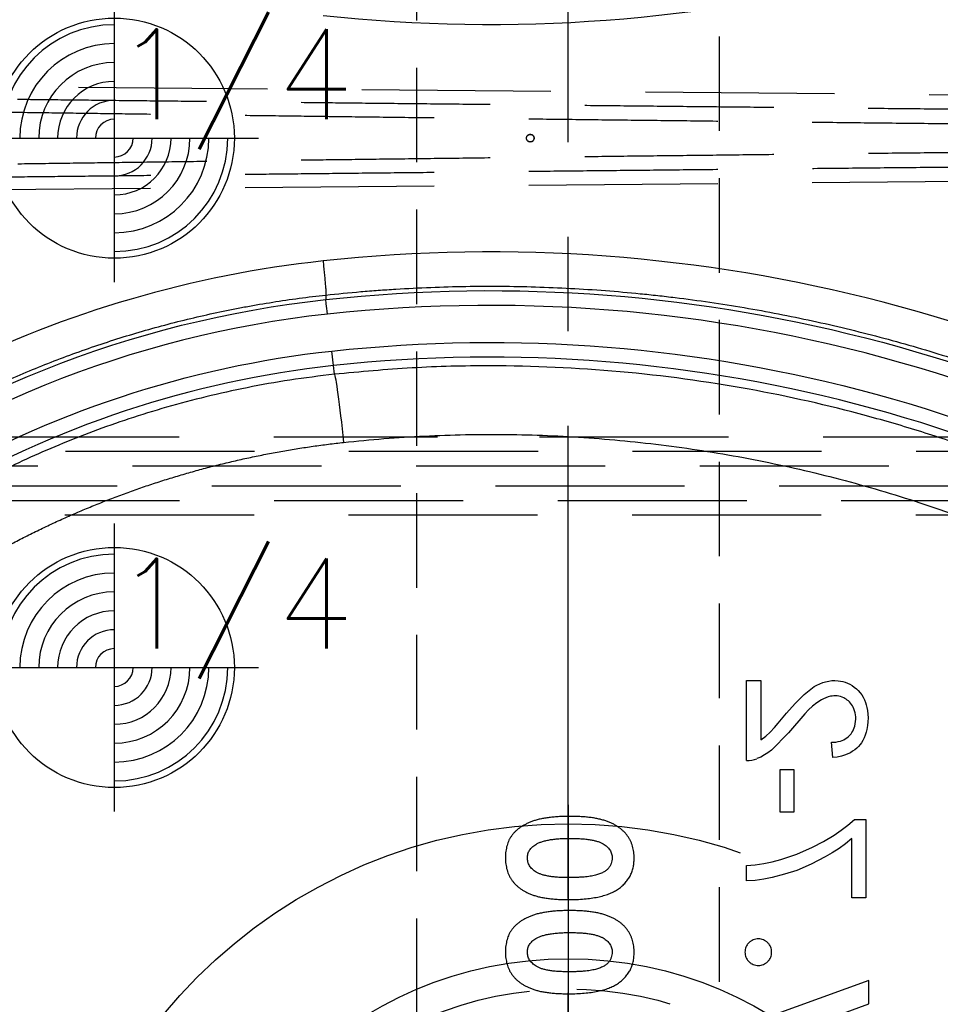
# Model space of a CAD drawing. Extents: x 2651 to 11825, y -3833 to 1075.
# Tile 211 of 256: x 4218 to 4243, y 65 to 91. Entities that reach past the tile are written whole.
import ezdxf

# ---------------------------------------------------------------- set-up
doc = ezdxf.new("R2010")
doc.units = 0
doc.header["$LTSCALE"] = 10
for name, pattern in [('CENTER', [2, 1.25, -0.25, 0.25, -0.25]), ('CNSCEN', [17, 15, -1, 0, -1]), ('CNSHID', [4, 3, -1]), ('DASHED', [0.75, 0.5, -0.25]), ('HIDDEN', [0.375, 0.25, -0.125])]:
    doc.linetypes.add(name, pattern=pattern)
doc.layers.get('0').update_dxf_attribs({"linetype": 'CONTINUOUS'})
doc.layers.get('Defpoints').update_dxf_attribs({"linetype": 'CONTINUOUS'})
for name, color, linetype in [('1', 7, 'CONTINUOUS'), ('CEN', 1, 'CENTER'), ('COOL', 150, 'HIDDEN'), ('DIM', 3, 'CONTINUOUS'), ('LAYER_108', 7, 'CONTINUOUS'), ('PIN', 3, 'CONTINUOUS'), ('WL1-HL', 4, 'CNSHID'), ('WOR1-CL', 1, 'CNSCEN')]:
    doc.layers.add(name, color=color, linetype=linetype)
doc.styles.get("Standard").update_dxf_attribs({"font": 'romans.shx'})
doc.dimstyles.new('MM& INCH5', dxfattribs={"dimtxt": 5, "dimasz": 2.5, "dimexe": 1, "dimexo": 0.5, "dimtad": 0, "dimrnd": 1.38778e-17, "dimzin": 9, "dimdsep": 46, "dimtxsty": 'Standard', "dimblk": 'CLOSED', "dimcen": 0, "dimclrd": 3, "dimclre": 3, "dimclrt": 3, "dimazin": 2, "dimtfac": 0.75, "dimtofl": 0, "dimtmove": 0, "dimatfit": 3, "dimfxl": 0, "dimtolj": 1, "dimarcsym": 0})

# ---------------------------------------------------------------- blocks, each defined once
blk = doc.blocks.new('DSD')
at = {"layer": '1', "color": 7, "linetype": 'Continuous'}
for p, q in [((478.967, 542.722), (476.666, 541.888)), ((476.666, 541.269), (479.905, 542.443)), ((476.666, 541.888), (476.666, 541.269))]:
    blk.add_line(p, q, dxfattribs=at)
at = {"layer": '1', "color": 6, "linetype": 'DASHED'}
for p, q in [((499.898, 528.58), (462.919, 528.58)), ((501.545, 528.191), (468.644, 528.191)), ((468.644, 527.673), (501.545, 527.673)), ((462.919, 527.284), (499.898, 527.284)), ((500.665, 520.364), (462.577, 520.032)), ((462.577, 517.956), (500.665, 517.624))]:
    blk.add_line(p, q, dxfattribs=at)
at = {"layer": '1', "color": 252, "linetype": 'Continuous'}
for p, q in [((490.803, 525.238), (490.828, 525.01)), ((490.828, 525.01), (490.87, 524.624))]:
    blk.add_line(p, q, dxfattribs=at)
at = {"layer": '1', "color": 110, "linetype": 'Continuous'}
for centre, radius, start, end in [((487.959, 551.472), 27.988, 276.2148, 338.982), ((486.693, 563.151), 39.735, 230.6179, 276.2068)]:
    blk.add_arc(centre, radius, start, end, dxfattribs=at)
at = {"layer": '1', "color": 252, "linetype": 'Continuous', "extrusion": (0, 0, -1)}
for centre, radius, start, end in [((-487.959, 551.472), 28.376, 202.1388, 263.7853), ((-486.693, 563.151), 38.753, 263.8121, 306.7396), ((-486.693, 563.151), 40.124, 263.7932, 306.1972), ((-487.959, 551.472), 27.006, 239.4774, 263.8121)]:
    blk.add_arc(centre, radius, start, end, dxfattribs=at)
at = {"layer": '1', "color": 252, "linetype": 'Continuous'}
for centre, radius, start, end in [((486.693, 563.151), 38.365, 233.2604, 276.1879), ((487.959, 551.472), 26.617, 276.1879, 300.5226)]:
    blk.add_arc(centre, radius, start, end, dxfattribs=at)
for centre, major_axis, start_param, end_param in [((486.674, 563.151), (-41.149, 0), 0.952596, 1.678692), ((487.939, 551.472), (-29.401, 0), 1.678696, 2.031295), ((486.674, 474.837), (-41.149, 0), 4.604494, 5.330589)]:
    blk.add_ellipse(centre, major_axis=major_axis, ratio=1, start_param=start_param, end_param=end_param, dxfattribs=at)
at = {"layer": '1', "color": 252, "linetype": 'Continuous', "extrusion": (0, 0, -1)}
blk.add_ellipse((490.608, 527.041), major_axis=(-0.196, 1.803), ratio=0.026024, start_param=3.150322, end_param=4.715216, dxfattribs=at)
at = {"layer": '1', "color": 7, "linetype": 'Continuous'}
for points, knots in [([(484.61, 541.622), (484.539, 541.621), (484.4, 541.62), (484.2, 541.607), (484.015, 541.587), (483.845, 541.558), (483.69, 541.521), (483.552, 541.475), (483.427, 541.422), (483.353, 541.378), (483.317, 541.356)], [0, 0, 0, 0, 0.161071, 0.310789, 0.449904, 0.578376, 0.696617, 0.805987, 0.906562, 1, 1, 1, 1]), ([(486.281, 540.515), (486.28, 540.543), (486.279, 540.6), (486.272, 540.684), (486.258, 540.763), (486.24, 540.839), (486.216, 540.912), (486.187, 540.982), (486.152, 541.047), (486.112, 541.11), (486.067, 541.168), (486.016, 541.223), (485.96, 541.276), (485.897, 541.325), (485.83, 541.37), (485.757, 541.412), (485.679, 541.451), (485.594, 541.487), (485.502, 541.519), (485.402, 541.547), (485.292, 541.57), (485.173, 541.589), (485.046, 541.603), (484.909, 541.614), (484.763, 541.621), (484.662, 541.622), (484.61, 541.622)], [0, 0, 0, 0, 0.038217, 0.074867, 0.110158, 0.144454, 0.17808, 0.211171, 0.243687, 0.275872, 0.308376, 0.341263, 0.37515, 0.409655, 0.445157, 0.482073, 0.520576, 0.560554, 0.603108, 0.648689, 0.697948, 0.750768, 0.807309, 0.867656, 0.931861, 1, 1, 1, 1]), ([(483.317, 541.356), (483.282, 541.331), (483.213, 541.282), (483.123, 541.196), (483.047, 541.103), (482.984, 541.003), (482.935, 540.895), (482.901, 540.78), (482.881, 540.658), (482.878, 540.574), (482.876, 540.531)], [0, 0, 0, 0, 0.132314, 0.2587, 0.380912, 0.500535, 0.620923, 0.742376, 0.868281, 1, 1, 1, 1]), ([(479.592, 540.875), (479.569, 540.873), (479.522, 540.871), (479.456, 540.85), (479.395, 540.818), (479.342, 540.773), (479.297, 540.719), (479.264, 540.658), (479.244, 540.591), (479.242, 540.545), (479.241, 540.522)], [0, 0, 0, 0, 0.128226, 0.250531, 0.372639, 0.499833, 0.627179, 0.749842, 0.87294, 1, 1, 1, 1]), ([(479.946, 540.522), (479.945, 540.545), (479.943, 540.591), (479.923, 540.658), (479.889, 540.719), (479.844, 540.773), (479.79, 540.819), (479.729, 540.85), (479.662, 540.871), (479.616, 540.873), (479.592, 540.875)], [0, 0, 0, 0, 0.126678, 0.249735, 0.372031, 0.499739, 0.627447, 0.750221, 0.872159, 1, 1, 1, 1]), ([(483.458, 540.517), (483.459, 540.543), (483.461, 540.592), (483.481, 540.665), (483.512, 540.733), (483.55, 540.785), (483.585, 540.824), (483.618, 540.851), (483.654, 540.877), (483.695, 540.9), (483.741, 540.922), (483.79, 540.943), (483.845, 540.961), (483.904, 540.978), (483.969, 540.993), (484.041, 541.006), (484.12, 541.017), (484.205, 541.025), (484.298, 541.032), (484.398, 541.037), (484.505, 541.04), (484.579, 541.04), (484.617, 541.041)], [0, 0, 0, 0, 0.053834, 0.105543, 0.158054, 0.211987, 0.240207, 0.269794, 0.301343, 0.334608, 0.370284, 0.408089, 0.448681, 0.492069, 0.538664, 0.590371, 0.646388, 0.707195, 0.772947, 0.843643, 0.919308, 1, 1, 1, 1]), ([(484.617, 541.041), (484.666, 541.04), (484.761, 541.039), (484.897, 541.033), (485.021, 541.021), (485.133, 541.006), (485.233, 540.985), (485.322, 540.961), (485.399, 540.932), (485.465, 540.897), (485.52, 540.86), (485.568, 540.818), (485.609, 540.775), (485.642, 540.729), (485.668, 540.68), (485.686, 540.628), (485.697, 540.573), (485.699, 540.536), (485.7, 540.517)], [0, 0, 0, 0, 0.110734, 0.212341, 0.305502, 0.389835, 0.46669, 0.535262, 0.596763, 0.651066, 0.701036, 0.74786, 0.791833, 0.834284, 0.875334, 0.916035, 0.957652, 1, 1, 1, 1]), ([(479.241, 540.522), (479.242, 540.498), (479.244, 540.452), (479.263, 540.385), (479.297, 540.325), (479.342, 540.271), (479.395, 540.226), (479.456, 540.193), (479.522, 540.172), (479.569, 540.17), (479.592, 540.169)], [0, 0, 0, 0, 0.12712, 0.250277, 0.371969, 0.499375, 0.62663, 0.749351, 0.871713, 1, 1, 1, 1]), ([(479.592, 540.169), (479.616, 540.17), (479.662, 540.172), (479.729, 540.193), (479.79, 540.226), (479.844, 540.271), (479.889, 540.325), (479.923, 540.385), (479.943, 540.452), (479.945, 540.498), (479.946, 540.522)], [0, 0, 0, 0, 0.127902, 0.249898, 0.37328, 0.501049, 0.628817, 0.750146, 0.873261, 1, 1, 1, 1]), ([(482.876, 540.531), (482.877, 540.503), (482.878, 540.448), (482.886, 540.366), (482.9, 540.288), (482.919, 540.212), (482.943, 540.14), (482.973, 540.07), (483.009, 540.003), (483.05, 539.94), (483.096, 539.879), (483.149, 539.822), (483.207, 539.768), (483.271, 539.719), (483.341, 539.673), (483.416, 539.63), (483.497, 539.591), (483.584, 539.555), (483.679, 539.523), (483.782, 539.496), (483.893, 539.473), (484.014, 539.454), (484.143, 539.439), (484.281, 539.429), (484.428, 539.422), (484.528, 539.422), (484.58, 539.421)], [0, 0, 0, 0, 0.036635, 0.072034, 0.106626, 0.140306, 0.173619, 0.206426, 0.239067, 0.271883, 0.30484, 0.338529, 0.372616, 0.407548, 0.443719, 0.481312, 0.520113, 0.560913, 0.604025, 0.650075, 0.699572, 0.752363, 0.808789, 0.868954, 0.932675, 1, 1, 1, 1]), ([(484.58, 540.003), (484.529, 540.003), (484.431, 540.003), (484.29, 540.011), (484.161, 540.021), (484.044, 540.037), (483.94, 540.056), (483.849, 540.081), (483.769, 540.11), (483.701, 540.144), (483.644, 540.181), (483.594, 540.221), (483.552, 540.264), (483.517, 540.309), (483.49, 540.357), (483.471, 540.408), (483.46, 540.462), (483.458, 540.498), (483.458, 540.517)], [0, 0, 0, 0, 0.112115, 0.215802, 0.310203, 0.395993, 0.47341, 0.542778, 0.604548, 0.659357, 0.708764, 0.755356, 0.798687, 0.840017, 0.880203, 0.919733, 0.959049, 1, 1, 1, 1]), ([(484.58, 539.421), (484.632, 539.422), (484.734, 539.422), (484.882, 539.429), (485.021, 539.44), (485.151, 539.454), (485.272, 539.474), (485.385, 539.497), (485.489, 539.524), (485.583, 539.557), (485.671, 539.593), (485.752, 539.632), (485.827, 539.674), (485.896, 539.718), (485.959, 539.767), (486.017, 539.817), (486.067, 539.871), (486.113, 539.928), (486.153, 539.988), (486.188, 540.052), (486.216, 540.12), (486.24, 540.191), (486.258, 540.267), (486.272, 540.346), (486.279, 540.429), (486.28, 540.486), (486.281, 540.515)], [0, 0, 0, 0, 0.068491, 0.133077, 0.193829, 0.251083, 0.304401, 0.354408, 0.401295, 0.444701, 0.485692, 0.524676, 0.562307, 0.597947, 0.632474, 0.665752, 0.697985, 0.729586, 0.760825, 0.792355, 0.824313, 0.857156, 0.890927, 0.92596, 0.962061, 1, 1, 1, 1]), ([(485.7, 540.517), (485.699, 540.499), (485.698, 540.463), (485.687, 540.411), (485.67, 540.362), (485.645, 540.316), (485.613, 540.272), (485.575, 540.232), (485.529, 540.195), (485.495, 540.173), (485.477, 540.162)], [0, 0, 0, 0, 0.124035, 0.242846, 0.360342, 0.479042, 0.599334, 0.725488, 0.858549, 1, 1, 1, 1]), ([(485.477, 540.162), (485.453, 540.149), (485.403, 540.122), (485.318, 540.09), (485.223, 540.063), (485.116, 540.04), (484.998, 540.024), (484.868, 540.011), (484.728, 540.004), (484.631, 540.003), (484.58, 540.003)], [0, 0, 0, 0, 0.088871, 0.186355, 0.294078, 0.412237, 0.541778, 0.682703, 0.835096, 1, 1, 1, 1]), ([(484.61, 539.131), (484.539, 539.13), (484.4, 539.129), (484.2, 539.116), (484.015, 539.096), (483.845, 539.066), (483.69, 539.03), (483.552, 538.984), (483.427, 538.931), (483.353, 538.886), (483.317, 538.865)], [0, 0, 0, 0, 0.161071, 0.310789, 0.449904, 0.578376, 0.696617, 0.805987, 0.906562, 1, 1, 1, 1]), ([(486.281, 538.023), (486.28, 538.052), (486.279, 538.109), (486.272, 538.192), (486.258, 538.272), (486.24, 538.348), (486.216, 538.421), (486.187, 538.491), (486.152, 538.556), (486.112, 538.618), (486.067, 538.677), (486.016, 538.732), (485.96, 538.785), (485.897, 538.833), (485.83, 538.879), (485.757, 538.921), (485.679, 538.96), (485.594, 538.996), (485.502, 539.028), (485.402, 539.056), (485.292, 539.079), (485.173, 539.098), (485.046, 539.112), (484.909, 539.123), (484.763, 539.13), (484.662, 539.13), (484.61, 539.131)], [0, 0, 0, 0, 0.038217, 0.074867, 0.110158, 0.144454, 0.17808, 0.211171, 0.243687, 0.275872, 0.308376, 0.341263, 0.37515, 0.409655, 0.445157, 0.482073, 0.520576, 0.560554, 0.603108, 0.648689, 0.697948, 0.750768, 0.807309, 0.867656, 0.931861, 1, 1, 1, 1]), ([(483.317, 538.865), (483.282, 538.84), (483.213, 538.79), (483.123, 538.704), (483.047, 538.612), (482.984, 538.511), (482.935, 538.404), (482.901, 538.289), (482.881, 538.167), (482.878, 538.083), (482.876, 538.04)], [0, 0, 0, 0, 0.132314, 0.2587, 0.380912, 0.500535, 0.620923, 0.742376, 0.868281, 1, 1, 1, 1]), ([(483.458, 538.026), (483.459, 538.051), (483.461, 538.101), (483.481, 538.174), (483.512, 538.242), (483.55, 538.294), (483.585, 538.333), (483.618, 538.36), (483.654, 538.386), (483.695, 538.409), (483.741, 538.431), (483.79, 538.452), (483.845, 538.47), (483.904, 538.487), (483.969, 538.502), (484.041, 538.515), (484.12, 538.526), (484.205, 538.534), (484.298, 538.541), (484.398, 538.546), (484.505, 538.548), (484.579, 538.549), (484.617, 538.549)], [0, 0, 0, 0, 0.053834, 0.105543, 0.158054, 0.211987, 0.240207, 0.269794, 0.301343, 0.334608, 0.370284, 0.408089, 0.448681, 0.492069, 0.538664, 0.590371, 0.646388, 0.707195, 0.772947, 0.843643, 0.919308, 1, 1, 1, 1]), ([(484.617, 538.549), (484.666, 538.549), (484.761, 538.548), (484.897, 538.542), (485.021, 538.53), (485.133, 538.515), (485.233, 538.494), (485.322, 538.47), (485.399, 538.441), (485.465, 538.406), (485.52, 538.368), (485.568, 538.327), (485.609, 538.284), (485.642, 538.238), (485.668, 538.189), (485.686, 538.137), (485.697, 538.082), (485.699, 538.045), (485.7, 538.026)], [0, 0, 0, 0, 0.110734, 0.212341, 0.305502, 0.389835, 0.46669, 0.535262, 0.596763, 0.651066, 0.701036, 0.74786, 0.791833, 0.834284, 0.875334, 0.916035, 0.957652, 1, 1, 1, 1]), ([(482.876, 538.04), (482.877, 538.012), (482.878, 537.957), (482.886, 537.875), (482.9, 537.797), (482.919, 537.721), (482.943, 537.648), (482.973, 537.579), (483.009, 537.512), (483.05, 537.449), (483.096, 537.388), (483.149, 537.331), (483.207, 537.277), (483.271, 537.228), (483.341, 537.182), (483.416, 537.139), (483.497, 537.1), (483.584, 537.064), (483.679, 537.032), (483.782, 537.005), (483.893, 536.982), (484.014, 536.963), (484.143, 536.948), (484.281, 536.938), (484.428, 536.931), (484.528, 536.931), (484.58, 536.93)], [0, 0, 0, 0, 0.036635, 0.072034, 0.106626, 0.140306, 0.173619, 0.206426, 0.239067, 0.271883, 0.30484, 0.338529, 0.372616, 0.407548, 0.443719, 0.481312, 0.520113, 0.560913, 0.604025, 0.650075, 0.699572, 0.752363, 0.808789, 0.868954, 0.932675, 1, 1, 1, 1]), ([(484.58, 537.511), (484.529, 537.512), (484.431, 537.512), (484.29, 537.52), (484.161, 537.53), (484.044, 537.546), (483.94, 537.565), (483.849, 537.59), (483.769, 537.618), (483.701, 537.652), (483.644, 537.69), (483.594, 537.73), (483.552, 537.773), (483.517, 537.818), (483.49, 537.866), (483.471, 537.917), (483.46, 537.971), (483.458, 538.007), (483.458, 538.026)], [0, 0, 0, 0, 0.112115, 0.215802, 0.310203, 0.395993, 0.47341, 0.542778, 0.604548, 0.659357, 0.708764, 0.755356, 0.798687, 0.840017, 0.880203, 0.919733, 0.959049, 1, 1, 1, 1]), ([(484.58, 536.93), (484.632, 536.931), (484.734, 536.931), (484.882, 536.938), (485.021, 536.949), (485.151, 536.963), (485.272, 536.983), (485.385, 537.006), (485.489, 537.033), (485.583, 537.066), (485.671, 537.102), (485.752, 537.141), (485.827, 537.183), (485.896, 537.227), (485.959, 537.275), (486.017, 537.326), (486.067, 537.38), (486.113, 537.437), (486.153, 537.497), (486.188, 537.561), (486.216, 537.629), (486.24, 537.7), (486.258, 537.776), (486.272, 537.855), (486.279, 537.938), (486.28, 537.994), (486.281, 538.023)], [0, 0, 0, 0, 0.068491, 0.133077, 0.193829, 0.251083, 0.304401, 0.354408, 0.401295, 0.444701, 0.485692, 0.524676, 0.562307, 0.597947, 0.632474, 0.665752, 0.697985, 0.729586, 0.760825, 0.792355, 0.824313, 0.857156, 0.890927, 0.92596, 0.962061, 1, 1, 1, 1]), ([(485.7, 538.026), (485.699, 538.008), (485.698, 537.972), (485.687, 537.92), (485.67, 537.871), (485.645, 537.825), (485.613, 537.781), (485.575, 537.741), (485.529, 537.704), (485.495, 537.682), (485.477, 537.671)], [0, 0, 0, 0, 0.124035, 0.242846, 0.360342, 0.479042, 0.599334, 0.725488, 0.858549, 1, 1, 1, 1]), ([(485.477, 537.671), (485.453, 537.658), (485.403, 537.631), (485.318, 537.599), (485.223, 537.572), (485.116, 537.549), (484.998, 537.533), (484.868, 537.52), (484.728, 537.513), (484.631, 537.512), (484.58, 537.511)], [0, 0, 0, 0, 0.088871, 0.186355, 0.294078, 0.412237, 0.541778, 0.682703, 0.835096, 1, 1, 1, 1]), ([(491.031, 523.143), (490.723, 523.11), (490.262, 523.065), (489.722, 523.022), (489.491, 523.006), (489.337, 522.996), (489.259, 522.991), (488.565, 522.948), (487.331, 522.9), (485.483, 522.913), (484.252, 522.979), (483.33, 523.049), (482.869, 523.09), (482.331, 523.146), (482.101, 523.172), (481.947, 523.19), (481.87, 523.2), (481.18, 523.284), (479.961, 523.463), (478.157, 523.812), (476.376, 524.241), (474.619, 524.75), (472.886, 525.339), (471.176, 526.008), (470.052, 526.508), (469.354, 526.838), (469.215, 526.905), (469.007, 527.006), (468.937, 527.04), (468.799, 527.109), (468.453, 527.281), (468.11, 527.458), (467.292, 527.892), (466.216, 528.495), (464.646, 529.472), (463.628, 530.172), (463.127, 530.534)], [0, 0, 0, 0, 0.03125, 0.046875, 0.054688, 0.054688, 0.0625, 0.0625, 0.125, 0.1875, 0.25, 0.25, 0.28125, 0.296875, 0.304688, 0.304688, 0.3125, 0.3125, 0.375, 0.4375, 0.5, 0.5625, 0.625, 0.6875, 0.75, 0.75, 0.765625, 0.765625, 0.773438, 0.773438, 0.78125, 0.8125, 0.8125, 0.875, 0.9375, 1, 1, 1, 1]), ([(501.742, 526.531), (501.328, 526.302), (500.909, 526.084), (500.378, 525.824), (500.271, 525.773), (500.111, 525.697), (500.057, 525.672), (499.95, 525.622), (499.682, 525.498), (499.413, 525.378), (498.764, 525.1), (497.89, 524.751), (496.56, 524.293), (495.207, 523.902), (494.291, 523.685), (493.715, 523.564), (493.541, 523.528), (493.367, 523.495), (493.251, 523.472), (493.193, 523.462), (492.902, 523.408), (492.67, 523.368), (491.969, 523.257), (491.501, 523.194), (491.031, 523.143)], [0, 0, 0, 0, 0.125, 0.125, 0.15625, 0.15625, 0.171875, 0.171875, 0.1875, 0.25, 0.25, 0.375, 0.5, 0.625, 0.75, 0.75, 0.78125, 0.796875, 0.796875, 0.8125, 0.8125, 0.875, 0.875, 1, 1, 1, 1])]:
    blk.add_open_spline(points, degree=3, knots=knots, dxfattribs=at)
at = {"layer": '1', "color": 252, "linetype": 'Continuous'}
for points, weights, degree in [([(490.56, 527.041), (481.685, 526.077), (473.041, 528.306), (465.739, 533.443)], [1, 0.957116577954, 0.957116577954, 1], 3), ([(499.831, 529.985), (496.958, 528.39), (493.826, 527.396), (490.56, 527.041)], [1, 0.98681524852, 0.98681524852, 1], 3), ([(491.105, 522.242), (491.008, 523.137), (491.031, 523.143)], [1, 0.709642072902, 1], 2)]:
    blk.add_rational_spline(points, weights, degree=degree, dxfattribs=at)
for points, knots in [([(464.023, 532.479), (464.378, 532.222), (465.095, 531.703), (466.214, 530.966), (467.376, 530.255), (468.583, 529.575), (469.835, 528.93), (471.131, 528.321), (472.47, 527.753), (473.851, 527.229), (475.274, 526.752), (477.26, 526.172), (481.032, 525.318), (485.084, 524.958), (488.752, 525.048), (490.12, 525.175), (490.803, 525.238)], [0, 0, 0, 0, 0.046368, 0.093547, 0.141537, 0.190338, 0.23995, 0.290372, 0.341606, 0.393651, 0.446506, 0.500173, 0.612317, 0.8549, 0.92745, 1, 1, 1, 1]), ([(490.803, 525.238), (491.196, 525.286), (491.969, 525.38), (493.103, 525.584), (494.191, 525.824), (495.234, 526.101), (496.23, 526.409), (497.179, 526.743), (498.082, 527.099), (498.938, 527.473), (499.748, 527.862), (500.513, 528.258), (501.002, 528.537), (501.241, 528.674)], [0, 0, 0, 0, 0.107215, 0.211168, 0.31186, 0.409292, 0.503461, 0.59437, 0.682018, 0.766405, 0.847531, 0.925396, 1, 1, 1, 1]), ([(490.989, 523.649), (491, 523.548), (491.011, 523.448), (491.026, 523.305), (491.03, 523.265), (491.031, 523.26)], [0, 0, 0, 0, 0.5, 0.5, 1, 1, 1, 1])]:
    blk.add_open_spline(points, degree=3, knots=knots, dxfattribs=at)
at = {"layer": '1', "color": 6, "linetype": 'DASHED'}
for points in [[(462.929, 528.968), (499.908, 528.968)], [(485.379, 526.896), (462.929, 526.896)], [(499.908, 526.896), (488.074, 526.896)]]:
    blk.add_open_spline(points, degree=1, dxfattribs=at)
at = {"layer": '1', "color": 252, "linetype": 'Continuous'}
blk.add_open_spline([(491.031, 523.143), (491.031, 523.183), (491.031, 523.223), (491.031, 523.263)], degree=3, dxfattribs=at)
at = {"layer": '1', "color": 6, "linetype": 'DASHED'}
for points in [[(500.663, 520.032), (489.514, 519.905), (477.159, 519.779), (464.185, 519.659)], [(464.183, 519.273), (477.159, 519.399), (489.514, 519.544), (500.665, 519.7)], [(500.665, 518.288), (489.514, 518.444), (477.159, 518.589), (464.183, 518.715)], [(464.185, 518.328), (477.159, 518.209), (489.514, 518.083), (500.663, 517.956)]]:
    blk.add_rational_spline(points, [1, 0.984198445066, 0.984198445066, 1], degree=3, dxfattribs=at)
at = {"layer": 'CEN'}
blk.add_circle((485.625, 518.994), 0.102, dxfattribs=at)
blk = doc.blocks.new('*D184')
at = {"layer": 'Defpoints', "color": 0}
for p in [(4171.684, 387.642), (4446.684, 12.642), (4473.321, 12.642)]:
    blk.add_point(p, dxfattribs=at)
at = {"layer": 'DIM', "color": 3, "lineweight": -2}
blk.add_line((4447.184, 12.642), (4473.321, 12.642), dxfattribs=at)
at = {"layer": 'DIM', "color": 3, "insert": (4499.065, 12.642), "char_height": 5, "attachment_point": 5}
blk.add_mtext('\\A1;375 [14.764]', dxfattribs=at)
blk = doc.blocks.new('_Closed')
at = {"color": 0, "linetype": 'ByBlock', "lineweight": -2}
for p, q in [((-1, 0.167), (0, 0)), ((-1, 0.167), (-1, -0.167)), ((0, 0), (-1, -0.167)), ((0, 0), (-1, 0))]:
    blk.add_line(p, q, dxfattribs=at)
blk = doc.blocks.new('*D185')
at = {"layer": 'Defpoints', "color": 0}
for p in [(4171.684, 387.642), (4446.684, 55.642), (4473.321, 55.642)]:
    blk.add_point(p, dxfattribs=at)
at = {"layer": 'DIM', "color": 3, "lineweight": -2}
blk.add_line((4447.184, 55.642), (4473.321, 55.642), dxfattribs=at)
at = {"layer": 'DIM', "color": 3, "insert": (4499.065, 55.642), "char_height": 5, "attachment_point": 5}
blk.add_mtext('\\A1;332 [13.071]', dxfattribs=at)
blk = doc.blocks.new('*D186')
at = {"layer": 'Defpoints', "color": 0}
for p in [(4171.684, 387.642), (4381.212, -22.358), (4473.321, -22.358)]:
    blk.add_point(p, dxfattribs=at)
at = {"layer": 'DIM', "color": 3, "lineweight": -2}
blk.add_line((4381.712, -22.358), (4473.321, -22.358), dxfattribs=at)
at = {"layer": 'DIM', "color": 3, "insert": (4499.065, -22.358), "char_height": 5, "attachment_point": 5}
blk.add_mtext('\\A1;410 [16.142]', dxfattribs=at)
blk = doc.blocks.new('*D187')
at = {"layer": 'Defpoints', "color": 0}
for p in [(4171.684, 387.642), (4274.104, -57.358), (4473.321, -57.358)]:
    blk.add_point(p, dxfattribs=at)
at = {"layer": 'DIM', "color": 3, "lineweight": -2}
blk.add_line((4274.604, -57.358), (4473.321, -57.358), dxfattribs=at)
at = {"layer": 'DIM', "color": 3, "insert": (4496.684, -57.358), "char_height": 5, "attachment_point": 5}
blk.add_mtext('\\A1;445 [17.52]', dxfattribs=at)
blk = doc.blocks.new('*D188')
at = {"layer": 'Defpoints', "color": 0}
for p in [(4171.684, 387.642), (4271.924, -104.358), (4473.321, -104.358)]:
    blk.add_point(p, dxfattribs=at)
at = {"layer": 'DIM', "color": 3, "lineweight": -2}
blk.add_line((4272.424, -104.358), (4473.321, -104.358), dxfattribs=at)
at = {"layer": 'DIM', "color": 3, "insert": (4496.684, -104.358), "char_height": 5, "attachment_point": 5}
blk.add_mtext('\\A1;492 [19.37]', dxfattribs=at)
blk = doc.blocks.new('*D189')
at = {"layer": 'Defpoints', "color": 0}
for p in [(4171.684, 387.642), (4285.884, -124.358), (4473.321, -124.358)]:
    blk.add_point(p, dxfattribs=at)
at = {"layer": 'DIM', "color": 3, "lineweight": -2}
blk.add_line((4286.384, -124.358), (4473.321, -124.358), dxfattribs=at)
at = {"layer": 'DIM', "color": 3, "insert": (4499.065, -124.358), "char_height": 5, "attachment_point": 5}
blk.add_mtext('\\A1;512 [20.157]', dxfattribs=at)
blk = doc.blocks.new('*D193')
at = {"layer": 'Defpoints', "color": 0}
for p in [(4171.684, 387.642), (4401.864, -82.358), (4473.321, -82.358)]:
    blk.add_point(p, dxfattribs=at)
at = {"layer": 'DIM', "color": 3, "lineweight": -2}
blk.add_line((4402.364, -82.358), (4473.321, -82.358), dxfattribs=at)
at = {"layer": 'DIM', "color": 3, "insert": (4499.065, -82.358), "char_height": 5, "attachment_point": 5}
blk.add_mtext('\\A1;470 [18.504]', dxfattribs=at)
blk = doc.blocks.new('*D199')
at = {"layer": 'Defpoints', "color": 0}
for p in [(4171.684, 387.642), (4256.684, -119.598), (4256.684, -149.953)]:
    blk.add_point(p, dxfattribs=at)
at = {"layer": 'DIM', "color": 3, "lineweight": -2}
blk.add_line((4256.684, -120.098), (4256.684, -149.953), dxfattribs=at)
at = {"layer": 'DIM', "color": 3, "insert": (4256.684, -170.935), "char_height": 5, "attachment_point": 5, "rotation": 90}
blk.add_mtext('\\A1;85 [3.346]', dxfattribs=at)
blk = doc.blocks.new('*D200')
at = {"layer": 'Defpoints', "color": 0}
for p in [(4171.684, 387.642), (4278.684, -131.558), (4278.684, -149.953)]:
    blk.add_point(p, dxfattribs=at)
at = {"layer": 'DIM', "color": 3, "lineweight": -2}
blk.add_line((4278.684, -132.058), (4278.684, -149.953), dxfattribs=at)
at = {"layer": 'DIM', "color": 3, "insert": (4278.684, -172.959), "char_height": 5, "attachment_point": 5, "rotation": 90}
blk.add_mtext('\\A1;107 [4.213]', dxfattribs=at)
blk = doc.blocks.new('*D201')
at = {"layer": 'Defpoints', "color": 0}
for p in [(4171.684, 387.642), (4296.684, -137.358), (4296.684, -149.953)]:
    blk.add_point(p, dxfattribs=at)
at = {"layer": 'DIM', "color": 3, "lineweight": -2}
blk.add_line((4296.684, -137.858), (4296.684, -149.953), dxfattribs=at)
at = {"layer": 'DIM', "color": 3, "insert": (4296.684, -172.959), "char_height": 5, "attachment_point": 5, "rotation": 90}
blk.add_mtext('\\A1;125 [4.921]', dxfattribs=at)
blk = doc.blocks.new('*D202')
at = {"layer": 'Defpoints', "color": 0}
for p in [(4171.684, 387.642), (4246.684, -84.778), (4246.684, -149.953)]:
    blk.add_point(p, dxfattribs=at)
at = {"layer": 'DIM', "color": 3, "lineweight": -2}
blk.add_line((4246.684, -85.278), (4246.684, -149.953), dxfattribs=at)
at = {"layer": 'DIM', "color": 3, "insert": (4246.684, -170.935), "char_height": 5, "attachment_point": 5, "rotation": 90}
blk.add_mtext('\\A1;75 [2.953]', dxfattribs=at)
blk = doc.blocks.new('*D203')
at = {"layer": 'Defpoints', "color": 0}
for p in [(4171.684, 387.642), (4368.684, -115.538), (4368.684, -149.953)]:
    blk.add_point(p, dxfattribs=at)
at = {"layer": 'DIM', "color": 3, "lineweight": -2}
blk.add_line((4368.684, -116.038), (4368.684, -149.953), dxfattribs=at)
at = {"layer": 'DIM', "color": 3, "insert": (4368.684, -172.959), "char_height": 5, "attachment_point": 5, "rotation": 90}
blk.add_mtext('\\A1;197 [7.756]', dxfattribs=at)
blk = doc.blocks.new('117')
at = {"layer": 'WL1-HL'}
for radius in [13.87, 10.3]:
    blk.add_circle((254.95, 1693.104), radius, dxfattribs=at)
at = {"layer": 'WOR1-CL'}
blk.add_line((254.95, 1707.474), (254.95, 1678.734), dxfattribs=at)
blk = doc.blocks.new('A$C257357D5')
at = {"layer": 'COOL', "color": 1, "linetype": 'CENTER'}
blk.add_line((61, -60.106), (61, 35), dxfattribs=at)
at = {"layer": 'COOL'}
blk.add_lwpolyline([(57, -49.388), (57, 32.691), (61, 35), (65, 32.691), (65, -49.388)], dxfattribs=at)
blk.add_circle((61, -32), 9.5, dxfattribs=at)
blk.add_blockref('117', (-193.95, -1725.104), dxfattribs=at)
blk = doc.blocks.new('*U6', base_point=(965.4695, 1808.9548))
blk.add_circle((965.4695, 1808.9548), 0.5)
for radius, start, end in [(0.4724, 90, 180), (0.3937, 90, 180), (0.315, 90, 180), (0.2362, 90, 180), (0.1575, 90, 180), (0.0787, 90, 180), (0.0787, 270, 0), (0.1575, 270, 0), (0.2362, 270, 0), (0.315, 270, 0), (0.3937, 270, 0), (0.4724, 270, 0)]:
    blk.add_arc((965.4695, 1808.9548), radius, start, end)
at = {"layer": 'PIN'}
for p, q in [((965.4695, 1809.5548), (965.4695, 1808.3548)), ((964.8695, 1808.9548), (966.0695, 1808.9548))]:
    blk.add_line(p, q, dxfattribs=at)

msp = doc.modelspace()

# ---------------------------------------------------------------- linework, layer by layer
at = {"layer": 'CEN'}
msp.add_circle((4231.684, 87.642), 0.1, dxfattribs=at)
at = {"layer": 'LAYER_108', "color": 0, "linetype": 'Continuous'}
for p, q in [((4237.404, 71.186), (4237.404, 73.302)), ((4237.404, 73.302), (4237.781, 73.302)), ((4237.781, 73.302), (4237.781, 71.732)), ((4239.691, 71.261), (4239.65, 71.664)), ((4238.291, 70.945), (4238.652, 70.945)), ((4238.291, 69.818), (4238.291, 70.945)), ((4238.652, 70.945), (4238.652, 69.818)), ((4238.652, 69.818), (4238.291, 69.818)), ((4240.257, 69.623), (4240.562, 69.623)), ((4240.562, 69.623), (4240.562, 67.552)), ((4240.185, 67.552), (4240.185, 69.118)), ((4237.404, 67.999), (4237.404, 68.403)), ((4240.562, 67.552), (4240.185, 67.552))]:
    msp.add_line(p, q, dxfattribs=at)
for points in [[(4237.781, 71.732, 0), (4237.911, 71.825, 0), (4238.029, 71.934, 0), (4238.14, 72.052, 0), (4238.245, 72.173, 0), (4238.464, 72.434, 0), (4238.688, 72.693, 0), (4238.927, 72.933, 0), (4239.196, 73.137, 0), (4239.267, 73.178, 0), (4239.341, 73.214, 0), (4239.418, 73.244, 0), (4239.496, 73.268, 0), (4239.577, 73.285, 0), (4239.659, 73.295, 0), (4239.742, 73.297, 0), (4239.824, 73.293, 0), (4239.889, 73.284, 0), (4239.952, 73.271, 0), (4240.015, 73.253, 0), (4240.076, 73.23, 0), (4240.135, 73.203, 0), (4240.196, 73.167, 0), (4240.254, 73.126, 0), (4240.309, 73.081, 0), (4240.359, 73.031, 0), (4240.408, 72.976, 0), (4240.451, 72.917, 0), (4240.49, 72.854, 0), (4240.523, 72.789, 0), (4240.55, 72.721, 0), (4240.572, 72.652, 0), (4240.59, 72.581, 0), (4240.602, 72.51, 0), (4240.614, 72.41, 0), (4240.618, 72.309, 0), (4240.616, 72.207, 0), (4240.606, 72.107, 0), (4240.589, 72.007, 0), (4240.57, 71.93, 0), (4240.545, 71.854, 0), (4240.515, 71.78, 0), (4240.478, 71.709, 0), (4240.444, 71.655, 0), (4240.406, 71.603, 0), (4240.363, 71.554, 0), (4240.318, 71.508, 0), (4240.269, 71.467, 0), (4240.211, 71.426, 0), (4240.15, 71.39, 0), (4240.087, 71.358, 0), (4240.022, 71.332, 0), (4239.914, 71.298, 0), (4239.803, 71.275, 0), (4239.691, 71.261, 0)], [(4239.65, 71.664, 0), (4239.71, 71.667, 0), (4239.769, 71.672, 0), (4239.828, 71.683, 0), (4239.886, 71.698, 0), (4239.931, 71.713, 0), (4239.975, 71.733, 0), (4240.017, 71.756, 0), (4240.058, 71.782, 0), (4240.088, 71.806, 0), (4240.116, 71.832, 0), (4240.143, 71.86, 0), (4240.168, 71.889, 0), (4240.191, 71.92, 0), (4240.215, 71.96, 0), (4240.235, 72.001, 0), (4240.253, 72.044, 0), (4240.267, 72.088, 0), (4240.281, 72.15, 0), (4240.289, 72.213, 0), (4240.292, 72.277, 0), (4240.291, 72.341, 0), (4240.286, 72.395, 0), (4240.277, 72.448, 0), (4240.263, 72.501, 0), (4240.245, 72.552, 0), (4240.227, 72.591, 0), (4240.206, 72.63, 0), (4240.182, 72.666, 0), (4240.155, 72.701, 0), (4240.126, 72.733, 0), (4240.098, 72.759, 0), (4240.069, 72.783, 0), (4240.039, 72.806, 0), (4240.007, 72.826, 0), (4239.974, 72.843, 0), (4239.932, 72.861, 0), (4239.888, 72.875, 0), (4239.843, 72.885, 0), (4239.798, 72.891, 0), (4239.754, 72.894, 0), (4239.71, 72.893, 0), (4239.666, 72.889, 0), (4239.622, 72.882, 0), (4239.56, 72.866, 0), (4239.499, 72.844, 0), (4239.441, 72.818, 0), (4239.384, 72.788, 0), (4239.263, 72.709, 0), (4239.151, 72.618, 0), (4239.045, 72.519, 0), (4238.944, 72.415, 0), (4238.518, 71.919, 0), (4238.062, 71.457, 0), (4237.972, 71.39, 0), (4237.878, 71.329, 0), (4237.779, 71.276, 0), (4237.677, 71.232, 0)], [(4237.404, 68.403, 0), (4237.632, 68.424, 0), (4237.859, 68.456, 0), (4238.086, 68.502, 0), (4238.31, 68.561, 0), (4238.734, 68.707, 0), (4239.146, 68.888, 0), (4239.438, 69.042, 0), (4239.722, 69.213, 0), (4239.908, 69.339, 0), (4240.087, 69.475, 0), (4240.257, 69.623, 0)], [(4240.185, 69.118, 0), (4240.022, 68.984, 0), (4239.851, 68.859, 0), (4239.672, 68.741, 0), (4239.488, 68.632, 0), (4239.117, 68.439, 0), (4238.731, 68.278, 0), (4238.411, 68.174, 0), (4238.085, 68.091, 0), (4237.86, 68.046, 0), (4237.633, 68.013, 0), (4237.404, 67.999, 0)]]:
    msp.add_polyline3d(points, dxfattribs=at)
msp.add_arc((4237.429, 71.89), 0.704, 267.9845, 290.6318, dxfattribs=at)

# ---------------------------------------------------------------- block references
at = {"layer": 'DIM', "rotation": 180}
msp.add_blockref('DSD', (4717.309, 606.636), dxfattribs=at)
at = {"layer": 'DIM'}
msp.add_blockref('A$C257357D5', (4171.684, 87.642), dxfattribs=at)
at = {"layer": 'PIN', "xscale": 6.35, "yscale": 6.35, "zscale": 6.35}
for p in [(4220.684, 87.642), (4220.684, 73.642)]:
    msp.add_blockref('*U6', p, dxfattribs=at)

# ---------------------------------------------------------------- texts
at = {"layer": 'PIN', "color": 4}
for p in [(4220.684, 88.142), (4220.684, 74.142)]:
    msp.add_text('1/4', height=2.3813, dxfattribs=at).set_placement(p)

# ---------------------------------------------------------------- dimensions: what is measured, and where the dimension line sits
at = {"layer": 'DIM'}
for feature_location, offset, dtype, picture, middle in [((4446.684, 12.642), (26.637, 0), 0, '*D184', (4499.065, 12.642)), ((4446.684, 55.642), (26.637, 0), 0, '*D185', (4499.065, 55.642)), ((4381.212, -22.358), (92.109, 0), 0, '*D186', (4499.065, -22.358)), ((4274.104, -57.358), (199.217, 0), 0, '*D187', (4496.684, -57.358)), ((4271.924, -104.358), (201.397, 0), 0, '*D188', (4496.684, -104.358)), ((4285.884, -124.358), (187.437, 0), 0, '*D189', (4499.065, -124.358)), ((4401.864, -82.358), (71.457, 0), 0, '*D193', (4499.065, -82.358)), ((4256.684, -119.598), (0, -30.355), 1, '*D199', (4256.684, -170.935)), ((4278.684, -131.558), (0, -18.395), 1, '*D200', (4278.684, -172.959)), ((4296.684, -137.358), (0, -12.595), 1, '*D201', (4296.684, -172.959)), ((4246.684, -84.778), (0, -65.175), 1, '*D202', (4246.684, -170.935)), ((4368.684, -115.538), (0, -34.415), 1, '*D203', (4368.684, -172.959))]:
    dim = msp.add_ordinate_dim(feature_location=feature_location, offset=offset, dtype=dtype, origin=(4171.684, 387.642), dimstyle='MM& INCH5', dxfattribs=at)
    dim.commit()
    dim.dimension.update_dxf_attribs({"geometry": picture, "text_midpoint": middle})

doc.saveas('drawing.dxf')
